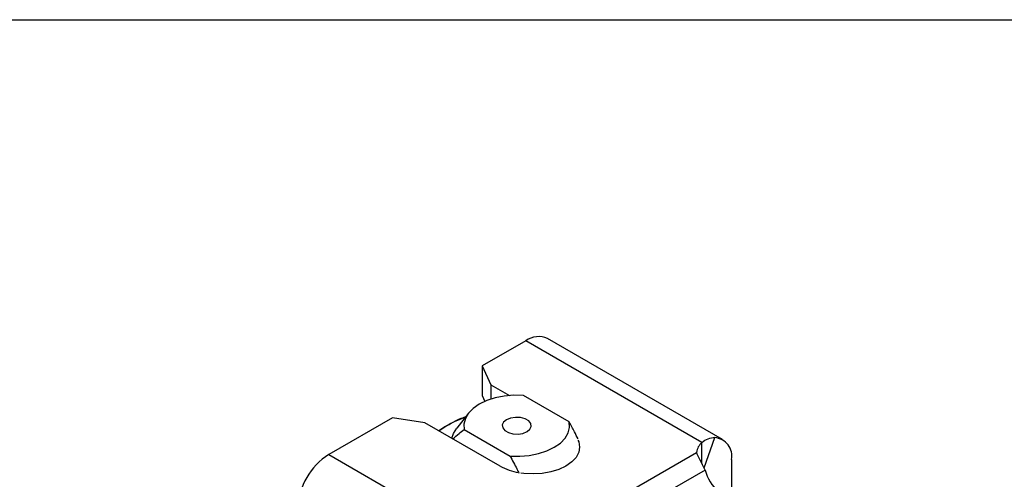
# Model space of a CAD drawing. Header units: inches. Extents: x 0.5 to 21.5, y 0.5 to 16.5.
# Tile 10 of 11: x 16.5 to 19.2, y 15.3 to 16.5. Entities that reach past the tile are written whole.
import ezdxf

# ---------------------------------------------------------------- set-up
doc = ezdxf.new("R2010")
doc.units = ezdxf.units.IN
doc.header["$LTSCALE"] = 2
doc.header["$MEASUREMENT"] = 0
doc.linetypes.add('SLD-Solid', pattern=[0])
doc.layers.add('TEXT', color=140, linetype='SLD-Solid', lineweight=25)

msp = doc.modelspace()

# ---------------------------------------------------------------- linework, layer by layer
for p, q in [((17.8688, 15.6315), (17.7508, 15.5634)), ((18.3449, 15.3567), (17.8688, 15.6315)), ((18.4011, 15.3642), (17.9279, 15.6374)), ((17.7508, 15.5634), (17.7743, 15.5127)), ((17.7508, 15.5634), (17.7508, 15.4831)), ((17.7743, 15.5127), (17.8249, 15.4835)), ((17.7743, 15.5127), (17.7743, 15.4737)), ((17.7508, 15.4831), (17.758, 15.4675)), ((17.9864, 15.4122), (17.8627, 15.4837)), ((17.5084, 15.4235), (17.3361, 15.324)), ((17.5962, 15.4099), (17.5084, 15.4235)), ((17.7139, 15.4354), (17.6828, 15.3953)), ((17.7994, 15.2926), (17.5962, 15.4099)), ((17.6442, 15.3951), (17.6338, 15.3882)), ((17.6342, 15.3879), (17.6442, 15.3951)), ((17.7026, 15.3912), (17.8264, 15.3198)), ((18.3511, 15.2874), (18.3801, 15.3697)), ((18.3449, 15.3), (18.3449, 15.3567)), ((17.3361, 15.324), (17.8285, 15.0398)), ((17.8285, 15.0398), (18.3306, 15.3296)), ((18.4256, 15.3101), (18.4256, 15.22)), ((18.3538, 15.2819), (17.9586, 15.0537))]:
    msp.add_line(p, q)
at = {"flags": 128}
for points in [[(17.8627, 15.4837), (17.8366, 15.4842), (17.8108, 15.482), (17.7861, 15.4771), (17.7634, 15.4698), (17.7433, 15.4601), (17.7267, 15.4486), (17.7139, 15.4354), (17.7055, 15.4212), (17.7017, 15.4063), (17.7026, 15.3912)], [(17.8167, 15.4178), (17.8088, 15.4113), (17.8053, 15.4037), (17.8065, 15.3958), (17.8123, 15.3887), (17.8219, 15.3831), (17.8343, 15.3798), (17.8479, 15.3791), (17.8612, 15.3811), (17.8724, 15.3857), (17.8802, 15.3921), (17.8837, 15.3997), (17.8825, 15.4076), (17.8768, 15.4148), (17.8671, 15.4203), (17.8547, 15.4237), (17.8411, 15.4244), (17.8279, 15.4223), (17.8167, 15.4178)], [(17.6691, 15.3678), (17.6736, 15.3804), (17.6828, 15.3953)], [(17.8264, 15.3198), (17.8524, 15.3193), (17.8782, 15.3215), (17.9029, 15.3263), (17.9256, 15.3337), (17.9457, 15.3433), (17.9624, 15.3549), (17.9751, 15.368), (17.9836, 15.3823), (17.9874, 15.3972), (17.9864, 15.4122)], [(18.0101, 15.363), (18.0121, 15.3582), (18.0145, 15.344), (18.0121, 15.3298), (18.0049, 15.3161), (17.9932, 15.3036), (17.9776, 15.2926), (17.9585, 15.2835), (17.9367, 15.2768), (17.9131, 15.2726), (17.8885, 15.2712), (17.8639, 15.2726), (17.8556, 15.2738)]]:
    msp.add_lwpolyline(points, dxfattribs=at)
for centre, radius, start, end in [((17.9034, 15.5833), 0.0594, 65.6929, 125.6176), ((17.8022, 15.1386), 0.3013, 108.8487, 121.6216), ((18.3752, 15.3188), 0.0511, 350.1888, 84.4979), ((18.378, 15.3219), 0.0481, 133.5368, 170.6841), ((17.4339, 15.1711), 0.1815, 122.6055, 177.3945), ((17.8782, 15.4354), 0.1632, 241.1373, 259.8411), ((18.4819, 15.319), 0.1334, 196.1599, 255.114)]:
    msp.add_arc(centre, radius, start, end)
for points, knots in [([(17.6442, 15.3951), (17.6595, 15.4043), (17.6807, 15.417), (17.7013, 15.4245), (17.707, 15.4266)], [0, 0, 0, 0, 0.721926, 1, 1, 1, 1]), ([(17.6718, 15.3662), (17.6772, 15.3713), (17.687, 15.3804), (17.6978, 15.3879), (17.7026, 15.3912)], [0, 0, 0, 0, 0.553147, 1, 1, 1, 1]), ([(18.0102, 15.366), (18.0071, 15.3724), (17.9996, 15.388), (17.9913, 15.4033), (17.9864, 15.4122)], [0, 0, 0, 0, 0.415538, 1, 1, 1, 1]), ([(18.3449, 15.3567), (18.3505, 15.361), (18.3563, 15.3643), (18.3682, 15.3687), (18.3742, 15.3698), (18.3801, 15.3697)], [0, 0, 0, 0, 0.5, 0.5, 1, 1, 1, 1]), ([(17.8264, 15.3198), (17.8326, 15.3082), (17.841, 15.2927), (17.8486, 15.2769), (17.8505, 15.273)], [0, 0, 0, 0, 0.750216, 1, 1, 1, 1]), ([(18.3538, 15.2819), (18.3493, 15.2914), (18.3448, 15.3002), (18.3367, 15.3162), (18.3332, 15.3233), (18.3306, 15.3296)], [0, 0, 0, 0, 0.5, 0.5, 1, 1, 1, 1])]:
    msp.add_open_spline(points, degree=3, knots=knots)
at = {"layer": 'TEXT'}
msp.add_line((0.5, 16.5), (21.5, 16.5), dxfattribs=at)

doc.saveas('drawing.dxf')
